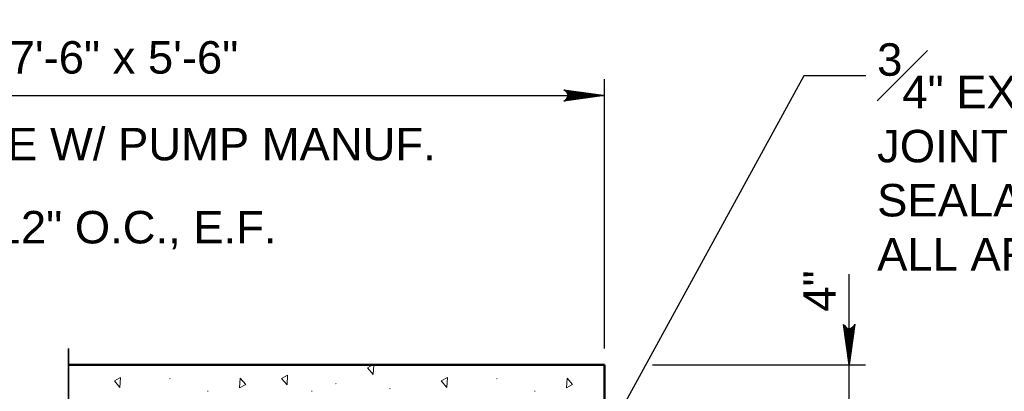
# Model space of a CAD drawing. Extents: x -312 to 328, y -156 to 292.
# Tile 77 of 89: x 45 to 106, y 210 to 233. Entities that reach past the tile are written whole.
import ezdxf

# ---------------------------------------------------------------- set-up
doc = ezdxf.new("R2010")
doc.units = 0
doc.header["$MEASUREMENT"] = 0
for name, color, linetype, lineweight in [('Level 1', 253, 'Continuous', 18), ('S-Anno-Brkl', 2, 'Continuous', 35), ('S-Anno-Dims', 33, 'Continuous', 35), ('S-Anno-Patt', 152, 'Continuous', 18), ('S-Anno-Text', 53, 'Continuous', 25), ('S-Sect-Conc', 6, 'Continuous', 50)]:
    doc.layers.add(name, color=color, linetype=linetype, lineweight=lineweight)
doc.styles.add('NOTES', font='romans.shx')

# ---------------------------------------------------------------- blocks, each defined once
blk = doc.blocks.new('LARROW')
at = {"color": 0, "linetype": 'ByBlock', "lineweight": -2, "flags": 128}
blk.add_lwpolyline([(-4.93, 0.71), (0, 0), (-4.92, -0.71), (-4.77, -0.59), (-4.55, -0.38), (-4.44, -0.19), (-4.42, 0), (-4.46, 0.21), (-4.57, 0.41), (-4.79, 0.61), (-4.93, 0.71), (-0.15, 0.01), (-4.76, -0.67), (-4.62, -0.56), (-4.39, -0.34), (-4.32, -0.06), (-4.37, 0.22), (-4.5, 0.41), (-4.67, 0.57), (-4.78, 0.65), (-0.41, 0.01), (-4.56, -0.59), (-4.41, -0.49), (-4.33, -0.37), (-4.25, -0.21), (-4.21, 0.01), (-4.23, 0.19), (-4.32, 0.33), (-4.5, 0.44), (-4.61, 0.58), (-0.71, 0.01), (-4.33, -0.5), (-4.17, -0.3), (-4.12, -0.06), (-4.14, 0.22), (-4.45, 0.51), (-1.05, 0.02), (-4.12, -0.41), (-4.07, -0.26), (-3.98, -0.04), (-4.04, 0.21), (-4.28, 0.43), (-1.36, 0.02), (-4.01, -0.31), (-3.92, -0.14), (-3.88, 0.04), (-4.07, 0.33), (-1.73, 0.02), (-3.85, -0.24), (-3.79, -0.11), (-3.77, 0.04), (-3.92, 0.25), (-2.17, 0.02), (-3.71, -0.15), (-3.67, 0.05), (-3.81, 0.17), (-2.53, 0.02), (-3.61, -0.09), (-3.63, 0.1), (-2.9, 0.02), (-3.57, -0.03), (-3.59, 0.03), (-3.36, 0.03)], dxfattribs=at)

msp = doc.modelspace()

# ---------------------------------------------------------------- linework, layer by layer
at = {"layer": 'Level 1', "color": 214, "linetype": 'Continuous', "lineweight": 25}
msp.add_3dface([(-311.9741, -156.26001), (328.0259, -156.26001), (328.0259, 291.73999), (-311.9741, 291.73999)], dxfattribs=at)
msp.add_3dface([(-311.9741, -156.26001), (328.0259, -156.26001), (328.0259, 291.73999), (-311.9741, 291.73999)], dxfattribs=at)
msp.add_3dface([(-311.9741, -156.26001), (328.0259, -156.26001), (328.0259, 291.73999), (-311.9741, 291.73999)], dxfattribs=at)
at = {"layer": 'S-Anno-Brkl'}
msp.add_line((48.16065, 200.79512), (48.16065, 212.96912), dxfattribs=at)
at = {"layer": 'S-Anno-Dims', "lineweight": 25}
for p, q in [((81.16065, 212.96712), (81.16065, 229.57237)), ((9.16065, 228.57437), (81.16065, 228.57437)), ((96.23629, 205.09286), (96.23629, 217.56351)), ((84.12092, 211.96912), (97.23429, 211.96912))]:
    msp.add_line(p, q, dxfattribs=at)
at = {"layer": 'S-Anno-Patt'}
for p, q in [((55.2874, 211.93337), (55.2399, 211.91987)), ((75.41565, 211.93337), (75.36815, 211.91987)), ((54.43265, 211.12524), (54.38515, 211.11174)), ((74.5609, 211.12524), (74.5134, 211.11174)), ((64.65053, 210.81187), (64.60303, 210.79837)), ((67.9784, 210.50812), (67.9309, 210.49462)), ((56.7709, 210.35462), (56.7234, 210.34112)), ((63.1659, 210.35462), (63.1184, 210.34112)), ((76.89915, 210.35462), (76.85165, 210.34112))]:
    msp.add_line(p, q, dxfattribs=at)
at = {"layer": 'S-Anno-Patt', "flags": 128}
for points in [[(66.9184, 211.38524), (66.57803, 211.78462), (66.9059, 211.96912)], [(66.95603, 211.96912), (66.9184, 211.38524)]]:
    msp.add_lwpolyline(points, dxfattribs=at)
at = {"layer": 'S-Anno-Patt'}
for points in [[(51.33103, 210.57712), (50.99065, 210.97649), (51.37053, 211.19024)], [(58.73415, 211.15912), (59.07453, 210.75974), (58.69465, 210.54599)], [(61.62078, 210.72862), (61.2804, 211.12799), (61.66028, 211.34174)], [(71.45928, 210.57712), (71.1189, 210.97649), (71.49878, 211.19024)], [(78.8624, 211.15912), (79.20278, 210.75974), (78.8229, 210.54599)]]:
    msp.add_3dface(points, dxfattribs=at)
at = {"layer": 'S-Anno-Text', "flags": 128}
msp.add_lwpolyline([(97.26465, 229.78524), (93.43678, 229.78524), (81.5114, 207.96912)], dxfattribs=at)
at = {"layer": 'S-Sect-Conc'}
for p, q in [((81.16065, 211.96912), (48.16065, 211.96912)), ((81.16065, 187.96912), (81.16065, 211.96912))]:
    msp.add_line(p, q, dxfattribs=at)

# ---------------------------------------------------------------- block references
at = {"layer": 'S-Anno-Dims', "lineweight": 25, "xscale": 0.5065787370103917, "yscale": 0.4901954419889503, "zscale": 0.03175}
msp.add_blockref('LARROW', (81.16065, 228.57437), dxfattribs=at)
at = {"layer": 'S-Anno-Dims', "lineweight": 25, "xscale": 0.5065787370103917, "yscale": 0.4901954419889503, "zscale": 0.03175, "rotation": 270}
msp.add_blockref('LARROW', (96.23629, 211.96912), dxfattribs=at)

# ---------------------------------------------------------------- texts
at = {"layer": 'S-Anno-Dims', "lineweight": 25, "insert": (93.40144, 215.24679), "char_height": 2, "attachment_point": 1, "rotation": 90, "line_spacing_factor": 0.73751, "style": 'NOTES'}
msp.add_mtext('\\fArial|b0|i0|c0|p39;4"', dxfattribs=at)
at = {"layer": 'S-Anno-Text', "char_height": 2, "attachment_point": 1, "style": 'NOTES'}
for s, insert, line_spacing_factor in [('\\fArial|b0|i0|c0|p39;APPROX. 7\'-6" x 5\'-6"', (31.34977, 231.91412), 0.734563), ('\\fArial|b0|i0|c0|p39;COORD. EXACT SIZE W/ PUMP MANUF.', (18.00303, 226.57131), 0.73751), ('\\fArial|b0|i0|c0|p39;#5 @ 12" O.C., E.F.', (36.18578, 221.45113), 0.73751)]:
    msp.add_mtext(s, dxfattribs=dict(at, insert=insert, line_spacing_factor=line_spacing_factor))
at = {"layer": 'S-Anno-Text', "insert": (97.9554, 231.78257), "char_height": 2, "attachment_point": 1, "style": 'NOTES'}
msp.add_mtext('\\A0;\\fArial|b0|i0|c0|p39;\\S3#4;" EXPANSION\\PJOINT MATERIAL W/\\PSEALANT RESERVOIR\\PALL AROUND PAD', dxfattribs=at)

doc.saveas('drawing.dxf')
